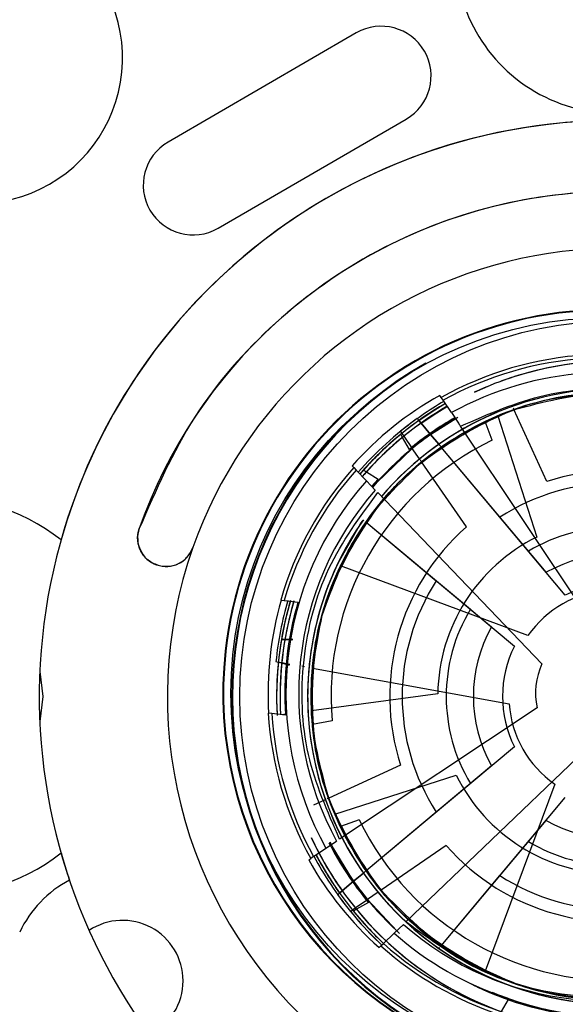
# Model space of a CAD drawing. Header units: inches. Extents: x 0.2 to 11, y 0 to 8.2.
# Tile 13 of 24: x 1.368 to 1.67, y 5.541 to 6.086. Entities that reach past the tile are written whole.
import ezdxf

# ---------------------------------------------------------------- set-up
doc = ezdxf.new("R2010")
doc.units = ezdxf.units.IN
doc.header["$MEASUREMENT"] = 0
doc.linetypes.add('SLD-Solid', pattern=[0])
doc.layers.add('DIMENSIONS', color=140, linetype='SLD-Solid', lineweight=25)
doc.styles.add('SLDTEXTSTYLE0', font='GOTHIC.TTF', dxfattribs={"width": 0.913})
doc.dimstyles.new('SLDDIMSTYLE1', dxfattribs={"dimtxt": 0.125, "dimasz": 0.15, "dimexe": 0, "dimexo": 0.0625, "dimgap": 0.03125, "dimtad": 0, "dimtih": 1, "dimtoh": 1, "dimrnd": 1e-09, "dimzin": 12, "dimdsep": 46, "dimtxsty": 'SLDTEXTSTYLE0', "dimsah": 1, "dimcen": 0.09, "dimadec": 0, "dimazin": 3, "dimtfac": 1, "dimtofl": 0, "dimtmove": 0, "dimatfit": 3, "dimfxl": 0, "dimfrac": 2, "dimtolj": 1, "dimtzin": 12, "dimarcsym": 0})
doc.dimstyles.new('SLDDIMSTYLE2', dxfattribs={"dimtxt": 0.125, "dimasz": 0.15, "dimexe": 0, "dimexo": 0.0625, "dimgap": 0.03125, "dimtad": 0, "dimtih": 1, "dimtoh": 1, "dimrnd": 1e-09, "dimdsep": 46, "dimtxsty": 'SLDTEXTSTYLE0', "dimsah": 1, "dimcen": 0, "dimadec": 0, "dimazin": 2, "dimtfac": 1, "dimtofl": 0, "dimtmove": 0, "dimatfit": 3, "dimfxl": 0, "dimfrac": 2, "dimtolj": 1, "dimtzin": 12, "dimarcsym": 0})

# ---------------------------------------------------------------- blocks, each defined once
blk = doc.blocks.new('_D')
at = {"layer": 'DIMENSIONS'}
for p, q in [((0.7921666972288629, 5.918260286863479), (0.792166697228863, 7.211106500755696)), ((2.60397772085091, 5.918260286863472), (2.60397772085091, 7.211106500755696)), ((0.792166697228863, 7.086106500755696), (1.388717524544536, 7.086106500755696)), ((1.536440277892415, 7.085151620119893), (1.498354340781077, 7.085151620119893)), ((1.498354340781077, 7.085151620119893), (1.498354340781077, 6.886714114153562)), ((1.859704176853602, 7.085151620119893), (1.89779011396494, 7.085151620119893)), ((1.89779011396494, 7.085151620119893), (1.89779011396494, 6.886714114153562)), ((2.60397772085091, 7.086106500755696), (2.007426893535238, 7.086106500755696)), ((1.498354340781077, 6.886714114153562), (1.536440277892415, 6.886714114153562)), ((1.89779011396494, 6.886714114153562), (1.859704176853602, 6.886714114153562))]:
    blk.add_line(p, q, dxfattribs=at)
for points in [[(0.792166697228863, 7.086106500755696), (0.942166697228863, 7.056106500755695), (0.942166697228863, 7.116106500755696)], [(2.60397772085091, 7.086106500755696), (2.45397772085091, 7.116106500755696), (2.45397772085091, 7.056106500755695)]]:
    blk.add_solid(points, dxfattribs=at)
at = {"layer": 'DIMENSIONS', "char_height": 0.125, "attachment_point": 1, "style": 'SLDTEXTSTYLE0'}
for s, insert in [('1.81', (1.536440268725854, 7.270210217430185)), ('46.0', (1.536440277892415, 7.046382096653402))]:
    blk.add_mtext(s, dxfattribs=dict(at, insert=insert))
blk = doc.blocks.new('_D_1')
at = {"layer": 'DIMENSIONS'}
for p, q in [((1.059489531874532, 5.920819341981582), (1.059489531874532, 6.705413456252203)), ((2.336654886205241, 5.920819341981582), (2.336654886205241, 6.705413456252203)), ((1.059489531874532, 6.580413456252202), (1.388717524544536, 6.580413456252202)), ((1.536440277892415, 6.579458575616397), (1.498354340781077, 6.579458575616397)), ((1.498354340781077, 6.579458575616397), (1.498354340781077, 6.381021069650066)), ((1.859704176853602, 6.579458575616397), (1.89779011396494, 6.579458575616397)), ((1.89779011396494, 6.579458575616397), (1.89779011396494, 6.381021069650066)), ((2.336654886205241, 6.580413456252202), (2.007426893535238, 6.580413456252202)), ((1.498354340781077, 6.381021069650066), (1.536440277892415, 6.381021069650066)), ((1.89779011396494, 6.381021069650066), (1.859704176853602, 6.381021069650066))]:
    blk.add_line(p, q, dxfattribs=at)
for points in [[(1.059489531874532, 6.580413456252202), (1.209489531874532, 6.550413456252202), (1.209489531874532, 6.610413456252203)], [(2.336654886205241, 6.580413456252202), (2.186654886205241, 6.610413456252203), (2.186654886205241, 6.550413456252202)]]:
    blk.add_solid(points, dxfattribs=at)
at = {"layer": 'DIMENSIONS', "char_height": 0.125, "attachment_point": 1, "style": 'SLDTEXTSTYLE0'}
for s, insert in [('1.28', (1.536440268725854, 6.764517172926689)), ('32.4', (1.536440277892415, 6.540689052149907))]:
    blk.add_mtext(s, dxfattribs=dict(at, insert=insert))
blk = doc.blocks.new('SW_SYMBOL_HOLE_DEPTH')
at = {"layer": 'DIMENSIONS', "color": 0}
for p, q in [((0, 34.44881889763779), (31.49606299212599, 34.44881889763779)), ((15.74803149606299, 34.44881889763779), (15.74803149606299, 2.952755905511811)), ((3.937007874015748, 21.8503937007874), (15.74803149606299, 2.952755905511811)), ((27.55905511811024, 21.8503937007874), (15.74803149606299, 2.952755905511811))]:
    blk.add_line(p, q, dxfattribs=at)
blk = doc.blocks.new('_D_2')
at = {"layer": 'DIMENSIONS'}
for p, q in [((1.042643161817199, 5.655162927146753), (0.6541006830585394, 4.349718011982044)), ((1.798579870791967, 4.574828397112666), (1.76049393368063, 4.574828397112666)), ((1.76049393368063, 4.574828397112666), (1.76049393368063, 4.376390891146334)), ((2.02948264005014, 4.574828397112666), (2.067568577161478, 4.574828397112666)), ((2.067568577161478, 4.574828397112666), (2.067568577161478, 4.376390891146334)), ((1.76049393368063, 4.376390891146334), (1.798579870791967, 4.376390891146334)), ((2.067568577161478, 4.376390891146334), (2.02948264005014, 4.376390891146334)), ((0.6541006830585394, 4.349718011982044), (0.9041006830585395, 4.349718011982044))]:
    blk.add_line(p, q, dxfattribs=at)
blk.add_solid([(1.042643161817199, 5.655162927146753), (0.9710999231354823, 5.519953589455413), (1.028606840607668, 5.502837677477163)], dxfattribs=at)
at = {"layer": 'DIMENSIONS', "xscale": 0.00405556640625, "yscale": 0.00405556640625, "zscale": 0.00405556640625}
blk.add_blockref('SW_SYMBOL_HOLE_DEPTH', (1.763796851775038, 4.167332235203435), dxfattribs=at)
at = {"layer": 'DIMENSIONS', "char_height": 0.125, "attachment_point": 1, "style": 'SLDTEXTSTYLE0'}
for s, insert in [('2X ', (0.9705242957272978, 4.536058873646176)), ('%%c', (1.210628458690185, 4.534149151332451)), ('0.12', (1.399144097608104, 4.536058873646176)), ('3.0', (1.798579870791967, 4.536058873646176)), (' THRU', (2.105654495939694, 4.536058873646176)), ('0.22[5.6]', (1.092616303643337, 4.311575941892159)), ('0.07[1.8]', (1.942390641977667, 4.311575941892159)), ('%%c', (0.9041006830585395, 4.309666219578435))]:
    blk.add_mtext(s, dxfattribs=dict(at, insert=insert))

msp = doc.modelspace()

# ---------------------------------------------------------------- linework, layer by layer
for p, q in [((1.554569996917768, 6.079117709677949), (1.450403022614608, 6.018686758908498)), ((1.478061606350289, 5.971010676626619), (1.582228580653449, 6.03144162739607)), ((1.619945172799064, 5.880215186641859), (1.627567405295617, 5.883544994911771)), ((1.601616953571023, 5.877306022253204), (1.600852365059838, 5.878453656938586)), ((1.602681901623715, 5.875707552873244), (1.601616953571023, 5.877306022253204)), ((1.607220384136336, 5.868895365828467), (1.602681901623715, 5.875707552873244)), ((1.607220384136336, 5.868895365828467), (1.611161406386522, 5.862979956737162)), ((1.632844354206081, 5.867102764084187), (1.654391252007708, 5.799965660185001)), ((1.659908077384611, 5.830795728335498), (1.641784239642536, 5.870560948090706)), ((1.588313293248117, 5.8655987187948), (1.589198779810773, 5.864541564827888)), ((1.589198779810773, 5.864541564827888), (1.590432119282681, 5.863069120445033)), ((1.589198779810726, 5.864541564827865), (1.590432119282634, 5.863069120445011)), ((1.589198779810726, 5.864541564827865), (1.590432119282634, 5.863069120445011)), ((1.590432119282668, 5.863069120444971), (1.589198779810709, 5.864541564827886)), ((1.590432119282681, 5.863069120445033), (1.595688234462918, 5.856794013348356)), ((1.590432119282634, 5.863069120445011), (1.59568823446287, 5.856794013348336)), ((1.590432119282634, 5.863069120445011), (1.59568823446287, 5.856794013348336)), ((1.595688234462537, 5.856794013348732), (1.590432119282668, 5.863069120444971)), ((1.595688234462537, 5.856794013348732), (1.610816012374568, 5.866368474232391)), ((1.595688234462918, 5.856794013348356), (1.609596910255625, 5.865674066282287)), ((1.685051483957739, 5.752072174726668), (1.612256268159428, 5.861336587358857)), ((1.629794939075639, 5.853673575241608), (1.625953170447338, 5.864025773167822)), ((1.579030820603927, 5.858533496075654), (1.579813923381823, 5.857398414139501)), ((1.580161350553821, 5.855209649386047), (1.579200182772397, 5.856897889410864)), ((1.579813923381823, 5.857398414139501), (1.580904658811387, 5.85581742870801)), ((1.580904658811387, 5.85581742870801), (1.585553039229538, 5.849079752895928)), ((1.600252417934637, 5.851344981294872), (1.595688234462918, 5.856794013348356)), ((1.600252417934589, 5.85134498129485), (1.59568823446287, 5.856794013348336)), ((1.600252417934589, 5.85134498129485), (1.59568823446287, 5.856794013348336)), ((1.595688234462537, 5.856794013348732), (1.600252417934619, 5.851344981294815)), ((1.583947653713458, 5.848559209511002), (1.580161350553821, 5.855209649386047)), ((1.589589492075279, 5.843229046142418), (1.585553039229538, 5.849079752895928)), ((1.649833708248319, 5.792151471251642), (1.601520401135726, 5.849831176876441)), ((1.634037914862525, 5.811009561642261), (1.601520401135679, 5.849831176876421)), ((1.659614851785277, 5.780474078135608), (1.601520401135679, 5.849831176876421)), ((1.670212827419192, 5.767821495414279), (1.601520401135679, 5.849831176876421)), ((1.553175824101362, 5.838465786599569), (1.552221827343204, 5.839461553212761)), ((1.615527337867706, 5.805632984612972), (1.590710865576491, 5.841603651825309)), ((1.553175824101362, 5.838465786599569), (1.554504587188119, 5.837078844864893)), ((1.560167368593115, 5.831168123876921), (1.554504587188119, 5.837078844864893)), ((1.558485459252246, 5.83710327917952), (1.560128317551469, 5.836066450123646)), ((1.560128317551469, 5.836066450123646), (1.566599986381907, 5.831982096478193)), ((1.565084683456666, 5.826035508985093), (1.560167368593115, 5.831168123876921)), ((1.566599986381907, 5.831982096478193), (1.563043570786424, 5.827973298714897)), ((1.566450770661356, 5.824609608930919), (1.657279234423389, 5.729804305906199)), ((1.558491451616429, 5.809584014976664), (1.558546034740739, 5.809538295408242)), ((1.558491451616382, 5.809584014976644), (1.558546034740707, 5.809538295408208)), ((1.558491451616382, 5.809584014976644), (1.558546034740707, 5.809538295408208)), ((1.56000525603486, 5.808316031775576), (1.61768496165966, 5.760002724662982)), ((1.560005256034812, 5.808316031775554), (1.598826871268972, 5.775798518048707)), ((1.560005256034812, 5.808316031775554), (1.629362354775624, 5.750221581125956)), ((1.560005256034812, 5.808316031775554), (1.642014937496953, 5.73962360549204)), ((1.649548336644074, 5.745423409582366), (1.545855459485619, 5.783977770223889)), ((1.512746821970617, 5.765068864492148), (1.514677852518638, 5.764856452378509)), ((1.514677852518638, 5.764856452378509), (1.522284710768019, 5.764019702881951)), ((1.515076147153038, 5.743260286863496), (1.513133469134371, 5.743260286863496)), ((1.515076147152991, 5.743260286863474), (1.513133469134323, 5.743260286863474)), ((1.515076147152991, 5.743260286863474), (1.513133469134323, 5.743260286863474)), ((1.513133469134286, 5.743260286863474), (1.51507614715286, 5.743260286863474)), ((1.51507614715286, 5.743260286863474), (1.519518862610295, 5.743260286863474)), ((1.510081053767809, 5.7310358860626), (1.511437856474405, 5.730789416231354)), ((1.513297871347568, 5.730149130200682), (1.511425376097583, 5.730666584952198)), ((1.511437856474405, 5.730789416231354), (1.513327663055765, 5.730446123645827)), ((1.513327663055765, 5.730446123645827), (1.517705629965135, 5.729650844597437)), ((1.517613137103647, 5.728956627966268), (1.513297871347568, 5.730149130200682)), ((1.52584225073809, 5.728172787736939), (1.524359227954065, 5.728442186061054)), ((1.530317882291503, 5.727359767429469), (1.639165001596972, 5.707587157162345)), ((1.599658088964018, 5.713240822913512), (1.529782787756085, 5.703801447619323)), ((1.654601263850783, 5.705458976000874), (1.545336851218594, 5.632663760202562)), ((1.507790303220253, 5.702242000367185), (1.50585927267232, 5.702454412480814)), ((1.515397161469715, 5.701405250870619), (1.507790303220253, 5.702242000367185)), ((1.515376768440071, 5.701855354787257), (1.513549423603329, 5.701608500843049)), ((1.541173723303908, 5.69823962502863), (1.530308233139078, 5.696272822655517)), ((1.642014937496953, 5.683904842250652), (1.560005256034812, 5.615212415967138)), ((1.582063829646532, 5.586858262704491), (1.676869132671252, 5.677686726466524)), ((1.579040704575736, 5.67360009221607), (1.539275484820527, 5.655476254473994)), ((1.629362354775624, 5.673306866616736), (1.560005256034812, 5.615212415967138)), ((1.542733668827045, 5.64653636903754), (1.609870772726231, 5.668083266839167)), ((1.617684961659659, 5.663525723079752), (1.560005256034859, 5.615212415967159)), ((1.664413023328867, 5.663240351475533), (1.625858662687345, 5.55954747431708)), ((1.531010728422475, 5.651709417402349), (1.537478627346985, 5.65465729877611)), ((1.601520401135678, 5.573697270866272), (1.670212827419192, 5.655706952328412)), ((1.556162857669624, 5.643486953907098), (1.545810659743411, 5.639645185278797)), ((1.598826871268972, 5.647729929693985), (1.560005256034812, 5.615212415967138)), ((1.601520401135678, 5.573697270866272), (1.659614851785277, 5.643054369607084)), ((1.530965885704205, 5.62308939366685), (1.537778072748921, 5.627627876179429)), ((1.537778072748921, 5.627627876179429), (1.54369348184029, 5.631568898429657)), ((1.553042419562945, 5.60938024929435), (1.540593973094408, 5.629808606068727)), ((1.604203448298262, 5.629219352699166), (1.568232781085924, 5.604402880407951)), ((1.601520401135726, 5.573697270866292), (1.649833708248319, 5.631376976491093)), ((1.528219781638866, 5.621259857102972), (1.529367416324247, 5.622024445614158)), ((1.530965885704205, 5.62308939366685), (1.529367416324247, 5.622024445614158)), ((1.558491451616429, 5.61394443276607), (1.553042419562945, 5.60938024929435)), ((1.558491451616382, 5.613944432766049), (1.553042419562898, 5.60938024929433)), ((1.558491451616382, 5.613944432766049), (1.553042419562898, 5.60938024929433)), ((1.553042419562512, 5.609380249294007), (1.558491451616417, 5.613944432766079)), ((1.601520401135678, 5.573697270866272), (1.634037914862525, 5.612518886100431)), ((1.546767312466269, 5.604124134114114), (1.553042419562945, 5.60938024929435)), ((1.546767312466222, 5.604124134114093), (1.553042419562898, 5.60938024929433)), ((1.546767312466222, 5.604124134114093), (1.553042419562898, 5.60938024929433)), ((1.553042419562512, 5.609380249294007), (1.546767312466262, 5.604124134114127)), ((1.544237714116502, 5.60200530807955), (1.545294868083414, 5.602890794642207)), ((1.545294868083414, 5.602890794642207), (1.546767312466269, 5.604124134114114)), ((1.545294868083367, 5.602890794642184), (1.546767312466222, 5.604124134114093)), ((1.545294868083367, 5.602890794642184), (1.546767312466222, 5.604124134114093)), ((1.546767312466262, 5.604124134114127), (1.545294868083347, 5.602890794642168)), ((1.566607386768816, 5.60328150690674), (1.560756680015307, 5.599245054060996)), ((1.552438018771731, 5.593505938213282), (1.554019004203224, 5.594596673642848)), ((1.554019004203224, 5.594596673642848), (1.560756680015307, 5.599245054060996)), ((1.561277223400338, 5.597639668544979), (1.554626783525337, 5.593853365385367)), ((1.577053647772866, 5.5818772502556), (1.560756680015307, 5.599245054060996)), ((1.55130293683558, 5.592722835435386), (1.552438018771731, 5.593505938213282)), ((1.554626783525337, 5.593853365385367), (1.552938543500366, 5.592892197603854)), ((1.580637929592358, 5.585492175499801), (1.575505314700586, 5.580574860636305)), ((1.56959459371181, 5.574912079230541), (1.575505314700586, 5.580574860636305)), ((1.567211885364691, 5.572629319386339), (1.568207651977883, 5.573583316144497)), ((1.568207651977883, 5.573583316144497), (1.56959459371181, 5.574912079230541)), ((1.588326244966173, 5.557945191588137), (1.588313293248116, 5.557929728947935)), ((1.638585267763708, 5.543839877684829), (1.634794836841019, 5.537191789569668))]:
    msp.add_line(p, q)
at = {"flags": 128}
for points in [[(1.589198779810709, 5.864541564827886), (1.597969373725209, 5.870426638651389), (1.603992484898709, 5.874070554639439)], [(1.603854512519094, 5.873990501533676), (1.597969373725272, 5.870426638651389), (1.589198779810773, 5.864541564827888)], [(1.603854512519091, 5.87399050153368), (1.597969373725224, 5.870426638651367), (1.589198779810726, 5.864541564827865)], [(1.603854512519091, 5.87399050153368), (1.597969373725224, 5.870426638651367), (1.589198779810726, 5.864541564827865)], [(1.590432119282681, 5.863069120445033), (1.599067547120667, 5.868855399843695), (1.605057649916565, 5.872474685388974)], [(1.590432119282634, 5.863069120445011), (1.59906754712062, 5.868855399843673), (1.605057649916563, 5.872474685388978)], [(1.590432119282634, 5.863069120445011), (1.59906754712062, 5.868855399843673), (1.605057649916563, 5.872474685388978)], [(1.590432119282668, 5.863069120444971), (1.599067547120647, 5.868855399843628), (1.605057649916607, 5.872474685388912)], [(1.563462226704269, 5.82750648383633), (1.565859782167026, 5.83023781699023), (1.585553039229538, 5.849079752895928)], [(1.544004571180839, 5.784665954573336), (1.556897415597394, 5.80726907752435), (1.557748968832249, 5.808515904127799)], [(1.37947423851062, 5.725585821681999), (1.381143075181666, 5.711764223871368), (1.379474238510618, 5.69794262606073)], [(1.642653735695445, 5.542692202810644), (1.650292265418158, 5.540618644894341), (1.654952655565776, 5.539530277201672)]]:
    msp.add_lwpolyline(points, dxfattribs=at)
for centre, radius in [((1.693132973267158, 5.713540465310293), 0.207974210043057), ((1.698072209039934, 5.711764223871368), 0.207974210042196)]:
    msp.add_circle(centre, radius)
for centre, radius, start, end in [((1.698072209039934, 5.711764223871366), 0.6100506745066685, 105.8804822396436, 157.3028224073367), ((1.34452890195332, 6.065307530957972), 0.08070866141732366, 233.5549974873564, 60.68506864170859), ((1.698072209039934, 6.123181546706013), 0.0885826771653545, 172.9796292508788, 7.020370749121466), ((1.568399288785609, 6.055279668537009), 0.02755905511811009, 300.1195384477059, 120.1195384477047), ((1.698072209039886, 5.711764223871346), 0.3188976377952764, 272.1225513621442, 248.7643738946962), ((1.698072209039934, 5.711764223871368), 0.3188976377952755, 41.37780345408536, 164.2280863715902), ((1.464232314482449, 5.994848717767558), 0.0275590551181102, 120.1195384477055, 300.1195384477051), ((1.698072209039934, 5.711764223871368), 0.2795275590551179, 47.42267883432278, 160.5773211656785), ((1.698072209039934, 5.711764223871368), 0.2480314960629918, 47.42267883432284, 160.5773211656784), ((1.693132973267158, 5.713540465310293), 0.2123922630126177, 69.51246571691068, 173.7227380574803), ((1.693132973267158, 5.713540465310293), 0.2120339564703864, 69.51126923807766, 173.7227380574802), ((1.698072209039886, 5.711764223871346), 0.2123922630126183, 119.6542109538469, 70.9284692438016), ((1.698072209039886, 5.711764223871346), 0.2120339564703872, 119.6542109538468, 70.92966572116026), ((1.698072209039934, 5.711764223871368), 0.2123922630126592, 249.5124657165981, 70.9284692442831), ((1.698072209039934, 5.711764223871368), 0.2120339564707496, 249.5112692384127, 70.92966572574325), ((1.693132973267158, 5.713540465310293), 0.1876015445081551, 93.3877882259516, 119.197478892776), ((1.693132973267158, 5.713540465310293), 0.1856867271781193, 93.48842638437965, 119.1512340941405), ((1.698072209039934, 5.711764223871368), 0.1856867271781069, 99.76568832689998, 114.9453351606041), ((1.698072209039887, 5.711764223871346), 0.185686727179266, 84.31781558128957, 109.9806232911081), ((1.698072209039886, 5.711764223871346), 0.1856867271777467, 84.2257149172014, 109.8885226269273), ((1.693132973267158, 5.713540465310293), 0.1775277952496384, 68.59567057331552, 118.9429691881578), ((1.693132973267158, 5.713540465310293), 0.1889763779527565, 119.2301027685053, 138.215373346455), ((1.698072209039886, 5.711764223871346), 0.1704450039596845, 84.6310000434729, 139.4887848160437), ((1.698072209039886, 5.711764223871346), 0.1876015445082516, 120.1417917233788, 138.9706166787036), ((1.698072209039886, 5.711764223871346), 0.1856867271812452, 120.1059512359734, 139.0237257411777), ((1.698072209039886, 5.711764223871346), 0.1876015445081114, 120.1498861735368, 138.0783981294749), ((1.698072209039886, 5.711764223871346), 0.1856867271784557, 120.1146605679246, 137.977759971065), ((1.698072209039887, 5.711764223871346), 0.1889763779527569, 120.142421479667, 129.044762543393), ((1.698072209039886, 5.711764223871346), 0.1704450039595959, 112.7202373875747, 139.4887848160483), ((1.698072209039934, 5.711764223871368), 0.1889763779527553, 125.5073647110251, 138.9575933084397), ((1.698072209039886, 5.711764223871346), 0.1775277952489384, 120.4289846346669, 139.3399614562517), ((1.698072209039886, 5.711764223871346), 0.1775277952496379, 119.9219166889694, 139.3200073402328), ((1.698072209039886, 5.711764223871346), 0.177527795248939, 119.9537967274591, 139.2972172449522), ((1.698072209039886, 5.711764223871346), 0.1704450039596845, 115.2870097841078, 139.4887848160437), ((1.698072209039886, 5.711764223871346), 0.1781496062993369, 119.9117622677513, 129.8373776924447), ((1.698072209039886, 5.711764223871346), 0.1876015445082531, 129.3192611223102, 139.0155242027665), ((1.698072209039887, 5.711764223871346), 0.1876015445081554, 129.0773864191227, 138.9984942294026), ((1.698072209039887, 5.711764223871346), 0.1856867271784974, 129.1236312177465, 139.0575146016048), ((1.698072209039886, 5.711764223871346), 0.1574803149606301, 115.6937420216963, 184.9266993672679), ((1.698072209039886, 5.711764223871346), 0.1856867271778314, 129.4198992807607, 138.5347867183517), ((1.693132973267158, 5.713540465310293), 0.1876015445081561, 138.2479972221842, 164.0576878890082), ((1.693132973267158, 5.713540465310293), 0.1856867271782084, 138.2942420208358, 163.9570497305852), ((1.698072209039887, 5.711764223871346), 0.1250000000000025, 41.32725558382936, 107.7769989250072), ((1.693132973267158, 5.713540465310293), 0.1775277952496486, 138.5025069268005, 208.9429691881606), ((1.698072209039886, 5.711764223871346), 0.1181102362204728, 57.16940211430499, 122.8305978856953), ((1.693132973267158, 5.713540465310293), 0.1704450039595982, 138.6995271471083, 208.7459489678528), ((1.323072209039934, 5.711764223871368), 0.1102362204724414, 51.84137534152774, 308.1586246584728), ((1.698072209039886, 5.711764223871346), 0.1704450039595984, 144.9767890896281, 215.0232109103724), ((1.698072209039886, 5.711764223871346), 0.1704450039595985, 145.0864597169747, 182.7666592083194), ((1.698072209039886, 5.711764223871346), 0.1704450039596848, 145.2412788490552, 185.3334316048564), ((1.449304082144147, 5.79948000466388), 0.01574803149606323, 160.5773211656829, 340.5773211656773), ((1.698072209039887, 5.711764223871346), 0.1250000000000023, 131.327255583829, 197.7769989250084), ((1.698072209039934, 5.711764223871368), 0.09374999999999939, 59.03301925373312, 120.9669807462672), ((1.698072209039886, 5.711764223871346), 0.09842519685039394, 116.346494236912, 179.1404023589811), ((1.698072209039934, 5.711764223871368), 0.2480314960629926, 160.5773211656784, 227.4226788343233), ((1.698072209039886, 5.711764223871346), 0.07874015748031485, 60.76397365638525, 119.236026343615), ((1.698072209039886, 5.711764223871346), 0.118110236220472, 147.1694021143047, 212.8305978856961), ((1.698072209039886, 5.711764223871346), 0.06259842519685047, 63.57351076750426, 116.4264892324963), ((1.698072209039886, 5.711764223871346), 0.05905511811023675, 94.05601258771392, 145.2524093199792), ((1.693132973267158, 5.713540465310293), 0.1874015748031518, 164.0472755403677, 183.3982005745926), ((1.698072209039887, 5.711764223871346), 0.188976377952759, 163.6558406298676, 174.146846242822), ((1.698072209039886, 5.711764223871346), 0.1876015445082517, 163.6258855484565, 183.0285962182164), ((1.698072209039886, 5.711764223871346), 0.1876015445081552, 163.6529182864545, 183.2181891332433), ((1.698072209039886, 5.711764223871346), 0.1856867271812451, 163.52349326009, 183.1240393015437), ((1.698072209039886, 5.711764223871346), 0.1856867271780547, 163.5492878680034, 183.1719443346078), ((1.698072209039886, 5.711764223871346), 0.1876015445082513, 163.5530571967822, 170.3349498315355), ((1.698072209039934, 5.711764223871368), 0.1876015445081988, 163.6617368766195, 170.3349498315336), ((1.693132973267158, 5.713540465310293), 0.1781496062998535, 163.5395713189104, 183.9059047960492), ((1.698072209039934, 5.711764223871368), 0.1856867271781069, 163.4457984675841, 170.2343116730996), ((1.698072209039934, 5.711764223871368), 0.09375000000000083, 149.0330192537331, 210.9669807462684), ((1.698072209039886, 5.711764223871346), 0.0787401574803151, 150.7639736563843, 209.2360263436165), ((1.693132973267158, 5.713540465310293), 0.2123922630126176, 173.7227380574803, 250.9284692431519), ((1.693132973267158, 5.713540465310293), 0.2120339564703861, 173.7227380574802, 250.9296657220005), ((1.698072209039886, 5.711764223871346), 0.06259842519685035, 153.5735107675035, 206.4264892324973), ((1.698072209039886, 5.711764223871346), 0.1876015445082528, 174.1794701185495, 183.0206130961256), ((1.698072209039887, 5.711764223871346), 0.1876015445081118, 174.217177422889, 183.0191535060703), ((1.698072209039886, 5.711764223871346), 0.1856867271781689, 174.2257149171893, 183.1282531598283), ((1.698072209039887, 5.711764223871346), 0.1856867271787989, 174.3178155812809, 183.1248397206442), ((1.698072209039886, 5.711764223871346), 0.1704450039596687, 174.6310000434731, 244.6774218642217), ((1.693132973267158, 5.713540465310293), 0.03937007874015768, 155.6001811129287, 191.8452950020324), ((1.698072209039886, 5.711764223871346), 0.05905511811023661, 184.0560125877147, 235.252409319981), ((1.693132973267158, 5.713540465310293), 0.1876015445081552, 183.3877882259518, 209.1974788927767), ((1.693132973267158, 5.713540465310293), 0.1856867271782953, 183.4884263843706, 209.151234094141), ((1.698072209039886, 5.711764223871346), 0.09842519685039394, 206.3464942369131, 269.1404023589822), ((1.698072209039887, 5.711764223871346), 0.2123922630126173, 249.5124657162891, 344.5521272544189), ((1.698072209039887, 5.711764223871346), 0.2120339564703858, 249.5112692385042, 344.5521272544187), ((1.698072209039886, 5.711764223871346), 0.1704450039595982, 202.7202373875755, 272.7666592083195), ((1.698072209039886, 5.711764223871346), 0.1574803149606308, 205.6937420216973, 274.9266993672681), ((1.698072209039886, 5.711764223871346), 0.07874015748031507, 240.7639736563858, 299.2360263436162), ((1.698072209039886, 5.711764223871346), 0.1704450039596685, 205.2870097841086, 275.3334316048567), ((1.698072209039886, 5.711764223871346), 0.1856867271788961, 204.8817246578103, 230.5445323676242), ((1.698072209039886, 5.711764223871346), 0.1856867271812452, 204.8817246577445, 227.9777599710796), ((1.698072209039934, 5.711764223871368), 0.1856867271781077, 204.9453351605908, 215.4284960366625), ((1.698072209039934, 5.711764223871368), 0.2480314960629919, 227.4226788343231, 340.5773211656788), ((1.698072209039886, 5.711764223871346), 0.1781496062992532, 207.0631568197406, 219.8373776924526), ((1.698072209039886, 5.711764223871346), 0.1775277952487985, 207.0024196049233, 227.0351494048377), ((1.698072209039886, 5.711764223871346), 0.1775277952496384, 207.5284852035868, 227.6558386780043), ((1.698072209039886, 5.711764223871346), 0.1775277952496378, 207.5645389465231, 227.0387747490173), ((1.698072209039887, 5.711764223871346), 0.1250000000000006, 221.3272555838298, 287.776998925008), ((1.698072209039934, 5.711764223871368), 0.09375000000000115, 239.033019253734, 300.9669807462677), ((1.698072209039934, 5.711764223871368), 0.3188976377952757, 195.7719136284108, 198.6093306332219), ((1.693132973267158, 5.713540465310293), 0.1889763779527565, 209.2301027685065, 228.2153733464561), ((1.698072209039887, 5.711764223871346), 0.1889763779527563, 207.9042738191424, 219.0447625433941), ((1.698072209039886, 5.711764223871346), 0.1876015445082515, 207.8312692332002, 215.4747408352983), ((1.698072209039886, 5.711764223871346), 0.1876015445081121, 207.8667075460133, 226.8110270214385), ((1.698072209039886, 5.711764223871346), 0.1876015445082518, 207.8917300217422, 226.8082420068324), ((1.698072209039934, 5.711764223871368), 0.1876015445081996, 207.9005307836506, 215.4747408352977), ((1.698072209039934, 5.711764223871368), 0.2795275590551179, 227.4226788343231, 340.5773211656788), ((1.698072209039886, 5.711764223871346), 0.1181102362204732, 237.1694021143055, 302.8305978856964), ((1.425237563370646, 5.554283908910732), 0.06299212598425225, 117.8115242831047, 154.6671069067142), ((1.698072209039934, 5.711764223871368), 0.1889763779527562, 215.5073647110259, 226.7874513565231), ((1.698072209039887, 5.711764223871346), 0.1889763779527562, 215.5073647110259, 226.8144368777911), ((1.698072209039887, 5.711764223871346), 0.1704450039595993, 219.5289163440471, 289.5753381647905), ((1.698072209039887, 5.711764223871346), 0.1856867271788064, 219.1236312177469, 244.7864389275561), ((1.698072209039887, 5.711764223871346), 0.1876015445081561, 219.0773864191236, 226.810236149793), ((1.698072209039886, 5.711764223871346), 0.1876015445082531, 219.3192611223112, 226.8106041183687), ((1.698072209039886, 5.711764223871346), 0.1856867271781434, 219.4198992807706, 245.0827069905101), ((1.425237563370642, 5.554283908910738), 0.0334645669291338, 0, 123.6293689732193), ((1.693132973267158, 5.713540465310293), 0.1704450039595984, 228.6995271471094, 298.7459489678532), ((1.693132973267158, 5.713540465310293), 0.1775277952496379, 228.5025069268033, 251.9210431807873), ((1.693132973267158, 5.713540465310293), 0.1876015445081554, 228.2479972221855, 251.6213365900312), ((1.693132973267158, 5.713540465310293), 0.1856867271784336, 228.2942420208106, 253.9570497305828), ((1.698072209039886, 5.711764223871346), 0.1704450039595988, 234.9767890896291, 305.0232109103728), ((1.698072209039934, 5.711764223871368), 0.1775277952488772, 247.3417583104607, 305.2202311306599), ((1.698072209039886, 5.711764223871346), 0.1775277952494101, 249.9686111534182, 305.2202311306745), ((1.698072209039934, 5.711764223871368), 0.1856867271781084, 234.5715039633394, 260.2343116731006), ((1.425237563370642, 5.554283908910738), 0.03346456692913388, 296.357765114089, 0), ((1.698072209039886, 5.711764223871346), 0.1781496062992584, 242.8163388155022, 250.4933874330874), ((1.698072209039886, 5.711764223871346), 0.1781496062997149, 242.8163388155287, 247.9266150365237), ((1.698072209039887, 5.711764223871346), 0.1781496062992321, 244.3689605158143, 264.7352939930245), ((1.698072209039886, 5.711764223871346), 0.1775277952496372, 249.3734128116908, 275.5304518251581), ((1.698072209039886, 5.711764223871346), 0.1775277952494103, 249.3734128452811, 272.9636794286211), ((1.698072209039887, 5.711764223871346), 0.1775277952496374, 249.9054352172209, 289.7723583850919)]:
    msp.add_arc(centre, radius, start, end)
for points in [[(1.269851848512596, 6.019897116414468), (1.284158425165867, 6.038205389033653), (1.312771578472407, 6.074821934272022), (1.364074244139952, 6.122510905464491), (1.402679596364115, 6.148378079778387), (1.421982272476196, 6.161311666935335)], [(1.887196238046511, 5.917598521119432), (1.869144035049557, 5.931947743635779), (1.833039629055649, 5.960646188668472), (1.767628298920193, 5.98525861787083), (1.698816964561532, 5.994186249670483), (1.629761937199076, 5.985741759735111), (1.5648255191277, 5.960778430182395), (1.508259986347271, 5.920590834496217), (1.462060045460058, 5.868150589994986), (1.443654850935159, 5.825861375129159), (1.434452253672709, 5.804716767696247)], [(1.535681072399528, 5.756640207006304), (1.541586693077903, 5.77291613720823), (1.553397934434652, 5.805467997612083), (1.578273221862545, 5.829558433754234), (1.590710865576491, 5.841603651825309)], [(1.444963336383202, 5.784342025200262), (1.443952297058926, 5.784697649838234), (1.441930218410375, 5.785408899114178), (1.439250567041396, 5.787226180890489), (1.436973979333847, 5.789505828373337), (1.435212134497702, 5.79221013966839), (1.434029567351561, 5.795213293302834), (1.433491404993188, 5.798389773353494), (1.433563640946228, 5.801626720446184), (1.434156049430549, 5.803686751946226), (1.434452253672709, 5.804716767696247)], [(1.444963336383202, 5.784342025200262), (1.446931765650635, 5.784005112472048), (1.4508686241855, 5.783331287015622), (1.456679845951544, 5.785182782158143), (1.461556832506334, 5.78884520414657), (1.463289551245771, 5.792443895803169), (1.46415591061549, 5.794243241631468)], [(1.539275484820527, 5.655476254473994), (1.534787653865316, 5.672198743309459), (1.525811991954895, 5.705643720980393), (1.532391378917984, 5.739641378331), (1.535681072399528, 5.756640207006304)], [(1.508948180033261, 5.505929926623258), (1.527000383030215, 5.491580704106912), (1.563104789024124, 5.46288225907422), (1.62851611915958, 5.438269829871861), (1.697327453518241, 5.429342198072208), (1.766382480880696, 5.43778668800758), (1.831318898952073, 5.462750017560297), (1.887884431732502, 5.502937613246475), (1.934084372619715, 5.555377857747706), (1.952489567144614, 5.597667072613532), (1.961692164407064, 5.618811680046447)]]:
    msp.add_open_spline(points, degree=3)
for points, knots in [([(1.612256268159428, 5.861336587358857), (1.627636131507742, 5.868102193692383), (1.659140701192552, 5.881961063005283), (1.711822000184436, 5.883441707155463), (1.762921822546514, 5.870545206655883), (1.790660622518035, 5.850169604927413), (1.804202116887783, 5.840222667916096)], [0, 0, 0, 0, 0.2440894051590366, 0.4999999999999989, 0.7559105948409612, 1, 1, 1, 1]), ([(1.545855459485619, 5.783977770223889), (1.554338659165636, 5.798481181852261), (1.571715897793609, 5.828190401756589), (1.613504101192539, 5.860303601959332), (1.662448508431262, 5.879847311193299), (1.696865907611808, 5.879626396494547), (1.71366775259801, 5.879518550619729)], [0, 0, 0, 0, 0.2440894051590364, 0.4999999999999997, 0.755910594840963, 1, 1, 1, 1]), ([(1.601520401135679, 5.849831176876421), (1.616068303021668, 5.858237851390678), (1.645868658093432, 5.875458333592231), (1.698072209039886, 5.882690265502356), (1.75027575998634, 5.875458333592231), (1.780076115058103, 5.858237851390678), (1.794624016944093, 5.849831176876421)], [0, 0, 0, 0, 0.2440894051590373, 0.5, 0.7559105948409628, 1, 1, 1, 1]), ([(1.641784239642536, 5.870560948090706), (1.658045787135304, 5.874788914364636), (1.691356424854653, 5.883449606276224), (1.743600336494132, 5.87651525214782), (1.791991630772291, 5.855639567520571), (1.816128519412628, 5.831103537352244), (1.827911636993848, 5.819125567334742)], [0, 0, 0, 0, 0.2440894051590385, 0.5000000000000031, 0.7559105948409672, 1, 1, 1, 1]), ([(1.529782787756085, 5.703801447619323), (1.530437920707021, 5.720590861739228), (1.531779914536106, 5.754982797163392), (1.55352573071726, 5.802989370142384), (1.587503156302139, 5.843276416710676), (1.617970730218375, 5.859286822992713), (1.632844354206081, 5.867102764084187)], [0, 0, 0, 0, 0.2440894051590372, 0.5000000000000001, 0.755910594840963, 1, 1, 1, 1]), ([(1.641411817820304, 5.871378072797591), (1.641483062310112, 5.871221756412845), (1.641601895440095, 5.870961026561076), (1.641732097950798, 5.870675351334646), (1.641784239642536, 5.870560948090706)], [0, 0, 0, 0, 0.5995338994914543, 1, 1, 1, 1]), ([(1.530308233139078, 5.696272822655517), (1.530210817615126, 5.713074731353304), (1.530011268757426, 5.747492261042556), (1.549585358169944, 5.79642452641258), (1.581724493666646, 5.838192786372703), (1.611444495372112, 5.855551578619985), (1.625953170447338, 5.864025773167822)], [0, 0, 0, 0, 0.2440894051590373, 0.5000000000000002, 0.755910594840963, 1, 1, 1, 1]), ([(1.611161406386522, 5.862979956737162), (1.611177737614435, 5.862955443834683), (1.61121039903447, 5.862906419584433), (1.611409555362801, 5.86260748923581), (1.611694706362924, 5.862179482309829), (1.611995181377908, 5.861728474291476), (1.612187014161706, 5.861440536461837), (1.612256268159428, 5.861336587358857)], [0, 0, 0, 0, 0.2185814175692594, 0.4371489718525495, 0.6561081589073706, 0.8758508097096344, 1, 1, 1, 1]), ([(1.601520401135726, 5.849831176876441), (1.601377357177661, 5.85000195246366), (1.601091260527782, 5.850343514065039), (1.600710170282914, 5.85079848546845), (1.600423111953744, 5.851141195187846), (1.600279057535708, 5.851313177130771), (1.600259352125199, 5.851336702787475), (1.600252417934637, 5.851344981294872)], [0, 0, 0, 0, 0.2205951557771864, 0.4412037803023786, 0.6614241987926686, 0.8808576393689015, 1, 1, 1, 1]), ([(1.601520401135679, 5.849831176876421), (1.601377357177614, 5.850001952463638), (1.601091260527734, 5.850343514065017), (1.600710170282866, 5.850798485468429), (1.600423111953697, 5.851141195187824), (1.60027905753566, 5.851313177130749), (1.600259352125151, 5.851336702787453), (1.600252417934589, 5.85134498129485)], [0, 0, 0, 0, 0.2205951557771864, 0.441203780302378, 0.6614241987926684, 0.8808576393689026, 1, 1, 1, 1]), ([(1.601520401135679, 5.849831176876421), (1.601377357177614, 5.850001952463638), (1.601091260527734, 5.850343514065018), (1.600710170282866, 5.850798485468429), (1.600423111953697, 5.851141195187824), (1.60027905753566, 5.851313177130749), (1.600259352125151, 5.851336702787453), (1.600252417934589, 5.85134498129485)], [0, 0, 0, 0, 0.2205951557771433, 0.44120378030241, 0.6614241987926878, 0.8808576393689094, 0.9999999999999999, 0.9999999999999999, 0.9999999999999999, 0.9999999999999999]), ([(1.600252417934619, 5.851344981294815), (1.600271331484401, 5.851322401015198), (1.600309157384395, 5.85127724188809), (1.600539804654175, 5.85100187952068), (1.600870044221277, 5.850607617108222), (1.601218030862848, 5.85019216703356), (1.601440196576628, 5.849926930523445), (1.601520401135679, 5.849831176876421)], [0, 0, 0, 0, 0.2185814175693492, 0.4371489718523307, 0.6561081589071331, 0.875850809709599, 0.9999999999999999, 0.9999999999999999, 0.9999999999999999, 0.9999999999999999]), ([(1.589589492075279, 5.843229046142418), (1.589607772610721, 5.843202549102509), (1.589644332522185, 5.843149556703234), (1.589771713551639, 5.842964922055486), (1.589880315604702, 5.842807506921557), (1.589891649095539, 5.842791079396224)], [0, 0, 0, 0, 0.4724900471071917, 0.9449501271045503, 1, 1, 1, 1]), ([(1.590002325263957, 5.842630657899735), (1.590048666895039, 5.842563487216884), (1.590188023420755, 5.842361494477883), (1.590444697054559, 5.841989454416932), (1.590640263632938, 5.841705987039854), (1.590710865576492, 5.841603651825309)], [0, 0, 0, 0, 0.2414788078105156, 0.7261645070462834, 0.9999999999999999, 0.9999999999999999, 0.9999999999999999, 0.9999999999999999]), ([(1.545336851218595, 5.632663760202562), (1.538571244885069, 5.648043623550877), (1.524712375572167, 5.679548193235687), (1.523231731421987, 5.732229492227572), (1.536128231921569, 5.78332931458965), (1.556503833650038, 5.811068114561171), (1.566450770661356, 5.824609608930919)], [0, 0, 0, 0, 0.2440894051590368, 0.4999999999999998, 0.7559105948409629, 0.9999999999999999, 0.9999999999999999, 0.9999999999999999, 0.9999999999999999]), ([(1.560005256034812, 5.615212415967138), (1.551598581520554, 5.629760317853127), (1.534378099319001, 5.659560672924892), (1.527146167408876, 5.711764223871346), (1.534378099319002, 5.763967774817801), (1.551598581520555, 5.793768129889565), (1.560005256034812, 5.808316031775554)], [0, 0, 0, 0, 0.2440894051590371, 0.5000000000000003, 0.7559105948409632, 1, 1, 1, 1]), ([(1.559629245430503, 5.808630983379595), (1.559659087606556, 5.808605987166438), (1.559777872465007, 5.808506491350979), (1.559907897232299, 5.808397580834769), (1.56000525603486, 5.808316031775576)], [0, 0, 0, 0, 0.2512287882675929, 1, 1, 1, 1]), ([(1.559629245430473, 5.808630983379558), (1.55965908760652, 5.808605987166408), (1.559777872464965, 5.808506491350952), (1.559907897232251, 5.808397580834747), (1.560005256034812, 5.808316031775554)], [0, 0, 0, 0, 0.2512287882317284, 1, 1, 1, 1]), ([(1.559629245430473, 5.808630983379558), (1.55965908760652, 5.808605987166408), (1.559777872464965, 5.808506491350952), (1.559907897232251, 5.808397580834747), (1.560005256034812, 5.808316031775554)], [0, 0, 0, 0, 0.2512287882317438, 1, 1, 1, 1]), ([(1.519518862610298, 5.743260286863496), (1.518606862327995, 5.743260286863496), (1.51712563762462, 5.743260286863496), (1.515645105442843, 5.743260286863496), (1.515076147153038, 5.743260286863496)], [0, 0, 0, 0, 0.6157069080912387, 1, 1, 1, 1]), ([(1.519518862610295, 5.743260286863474), (1.518606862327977, 5.743260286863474), (1.517125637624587, 5.743260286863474), (1.515645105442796, 5.743260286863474), (1.515076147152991, 5.743260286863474)], [0, 0, 0, 0, 0.6157069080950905, 1, 1, 1, 1]), ([(1.519518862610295, 5.743260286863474), (1.518606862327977, 5.743260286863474), (1.517125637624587, 5.743260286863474), (1.515645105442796, 5.743260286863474), (1.515076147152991, 5.743260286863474)], [0, 0, 0, 0, 0.6157069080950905, 1, 1, 1, 1]), ([(1.625858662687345, 5.55954747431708), (1.611355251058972, 5.568030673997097), (1.581646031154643, 5.585407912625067), (1.549532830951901, 5.627196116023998), (1.529989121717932, 5.67614052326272), (1.530210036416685, 5.710557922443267), (1.530317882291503, 5.727359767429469)], [0, 0, 0, 0, 0.2440894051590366, 0.5000000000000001, 0.755910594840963, 1, 1, 1, 1]), ([(1.539275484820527, 5.655476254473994), (1.539068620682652, 5.655381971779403), (1.538775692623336, 5.655248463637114), (1.538530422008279, 5.655136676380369), (1.538458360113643, 5.655103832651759)], [0, 0, 0, 0, 0.7061943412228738, 0.9999999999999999, 0.9999999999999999, 0.9999999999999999, 0.9999999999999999]), ([(1.706034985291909, 5.543474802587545), (1.689245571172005, 5.544129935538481), (1.654853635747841, 5.545471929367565), (1.606847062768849, 5.567217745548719), (1.566560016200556, 5.601195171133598), (1.550549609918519, 5.631662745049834), (1.542733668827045, 5.64653636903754)], [0, 0, 0, 0, 0.2440894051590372, 0.5000000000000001, 0.7559105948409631, 0.9999999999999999, 0.9999999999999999, 0.9999999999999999, 0.9999999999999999]), ([(1.713563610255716, 5.544000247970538), (1.69676170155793, 5.543902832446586), (1.662344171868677, 5.543703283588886), (1.613411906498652, 5.563277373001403), (1.571643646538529, 5.595416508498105), (1.554284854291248, 5.625136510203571), (1.545810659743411, 5.639645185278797)], [0, 0, 0, 0, 0.2440894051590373, 0.5000000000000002, 0.755910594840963, 1, 1, 1, 1]), ([(1.560005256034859, 5.615212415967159), (1.559834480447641, 5.615069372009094), (1.559492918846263, 5.614783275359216), (1.559037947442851, 5.614402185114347), (1.558695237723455, 5.614115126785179), (1.558523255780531, 5.613971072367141), (1.558499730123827, 5.613951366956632), (1.558491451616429, 5.61394443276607)], [0, 0, 0, 0, 0.2205951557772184, 0.4412037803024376, 0.6614241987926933, 0.8808576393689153, 1, 1, 1, 1]), ([(1.560005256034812, 5.615212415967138), (1.559834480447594, 5.615069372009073), (1.559492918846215, 5.614783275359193), (1.559037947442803, 5.614402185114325), (1.558695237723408, 5.614115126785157), (1.558523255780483, 5.613971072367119), (1.55849973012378, 5.61395136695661), (1.558491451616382, 5.613944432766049)], [0, 0, 0, 0, 0.2205951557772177, 0.4412037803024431, 0.6614241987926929, 0.8808576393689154, 1, 1, 1, 1]), ([(1.560005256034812, 5.615212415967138), (1.559834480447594, 5.615069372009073), (1.559492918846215, 5.614783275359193), (1.559037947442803, 5.614402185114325), (1.558695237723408, 5.614115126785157), (1.558523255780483, 5.613971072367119), (1.55849973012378, 5.61395136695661), (1.558491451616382, 5.613944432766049)], [0, 0, 0, 0, 0.2205951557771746, 0.4412037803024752, 0.6614241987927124, 0.8808576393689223, 1, 1, 1, 1]), ([(1.754360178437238, 5.552967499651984), (1.738098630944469, 5.548739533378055), (1.70478799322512, 5.540078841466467), (1.652544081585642, 5.54701319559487), (1.604152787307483, 5.56788888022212), (1.580015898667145, 5.592424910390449), (1.568232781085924, 5.604402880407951)], [0, 0, 0, 0, 0.2440894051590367, 0.4999999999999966, 0.7559105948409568, 1, 1, 1, 1]), ([(1.774009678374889, 5.565744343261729), (1.758629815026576, 5.558978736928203), (1.727125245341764, 5.545119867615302), (1.67444394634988, 5.543639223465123), (1.623344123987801, 5.556535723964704), (1.59560532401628, 5.576911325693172), (1.582063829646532, 5.586858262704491)], [0, 0, 0, 0, 0.2440894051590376, 0.5000000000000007, 0.7559105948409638, 1, 1, 1, 1]), ([(1.600252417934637, 5.572183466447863), (1.600272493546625, 5.572207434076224), (1.60031264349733, 5.572255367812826), (1.600479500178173, 5.572454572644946), (1.60063070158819, 5.572635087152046), (1.600669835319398, 5.572681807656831)], [0, 0, 0, 0, 0.425692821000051, 0.8513586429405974, 1, 1, 1, 1]), ([(1.600252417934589, 5.572183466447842), (1.600272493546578, 5.572207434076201), (1.600312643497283, 5.572255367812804), (1.600479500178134, 5.572454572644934), (1.600630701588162, 5.572635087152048), (1.600669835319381, 5.572681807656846)], [0, 0, 0, 0, 0.4256928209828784, 0.8513586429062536, 1, 1, 1, 1]), ([(1.600252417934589, 5.572183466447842), (1.600272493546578, 5.572207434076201), (1.600312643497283, 5.572255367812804), (1.600479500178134, 5.572454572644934), (1.600630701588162, 5.572635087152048), (1.600669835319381, 5.572681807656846)], [0, 0, 0, 0, 0.4256928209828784, 0.8513586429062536, 1, 1, 1, 1]), ([(1.601205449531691, 5.573321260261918), (1.601230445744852, 5.573351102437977), (1.601329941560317, 5.573469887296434), (1.601438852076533, 5.573599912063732), (1.601520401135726, 5.573697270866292)], [0, 0, 0, 0, 0.2512287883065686, 1, 1, 1, 1]), ([(1.601205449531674, 5.573321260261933), (1.601230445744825, 5.57335110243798), (1.60132994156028, 5.573469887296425), (1.601438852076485, 5.573599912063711), (1.601520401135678, 5.573697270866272)], [0, 0, 0, 0, 0.2512287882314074, 1, 1, 1, 1]), ([(1.601205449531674, 5.573321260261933), (1.601230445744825, 5.57335110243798), (1.60132994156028, 5.573469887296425), (1.601438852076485, 5.573599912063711), (1.601520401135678, 5.573697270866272)], [0, 0, 0, 0, 0.2512287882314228, 1, 1, 1, 1]), ([(1.794624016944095, 5.573697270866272), (1.780076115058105, 5.565290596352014), (1.750275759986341, 5.548070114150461), (1.698072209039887, 5.540838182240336), (1.645868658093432, 5.548070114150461), (1.616068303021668, 5.565290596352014), (1.601520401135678, 5.573697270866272)], [0, 0, 0, 0, 0.2440894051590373, 0.5000000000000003, 0.7559105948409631, 1, 1, 1, 1])]:
    msp.add_open_spline(points, degree=3, knots=knots)

# ---------------------------------------------------------------- dimensions: what is measured, and where the dimension line sits
at = {"layer": 'DIMENSIONS'}
for base, p1, p2, picture, middle in [((2.60397772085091, 7.086106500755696), (0.7921666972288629, 5.868260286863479), (2.60397772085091, 5.868260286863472), '_D', (1.698072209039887, 7.086106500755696)), ((2.336654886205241, 6.580413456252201), (1.059489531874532, 5.870819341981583), (2.336654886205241, 5.870819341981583), '_D_1', (1.698072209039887, 6.580413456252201))]:
    dim = msp.add_linear_dim(base=base, p1=p1, p2=p2, dimstyle='SLDDIMSTYLE1', dxfattribs=at)
    dim.commit()
    dim.dimension.update_dxf_attribs({"geometry": picture, "text_midpoint": middle, "dimtype": 160})
dim = msp.add_diameter_dim_2p(p1=(1.076335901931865, 5.768365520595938), p2=(1.042643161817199, 5.655162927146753), text='2X <> THRU\\P%%c0.22[5.6]{\\fGDT;x}0.07[1.8]\\P', dimstyle='SLDDIMSTYLE2', dxfattribs=at)
dim.commit()
dim.dimension.update_dxf_attribs({"geometry": '_D_2', "text_midpoint": (1.758835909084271, 4.375108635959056), "dimtype": 163})

doc.saveas('drawing.dxf')
